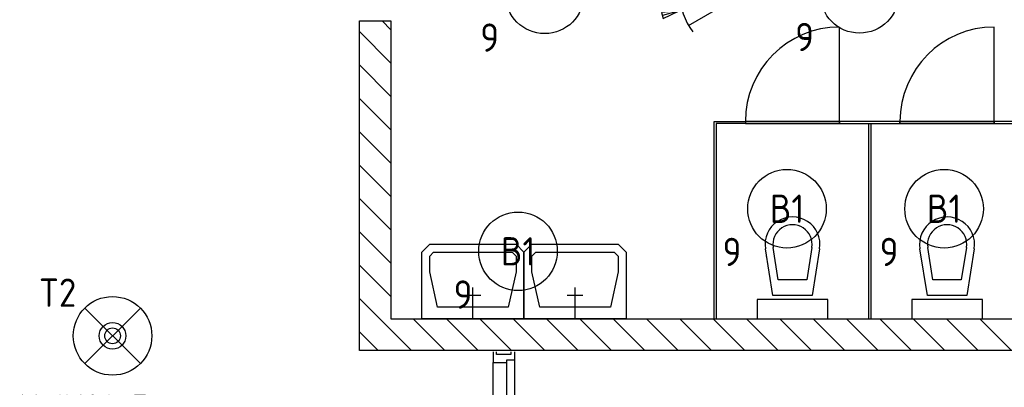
# Model space of a CAD drawing. Header units: millimetres. Extents: x 90707 to 259985, y -1262 to 84291.
# Tile 54 of 85: x 181924 to 188191, y 38393 to 40731. Entities that reach past the tile are written whole.
import ezdxf
from ezdxf.enums import TextEntityAlignment as Align

# ---------------------------------------------------------------- set-up
doc = ezdxf.new("R2010")
doc.units = ezdxf.units.MM
doc.header["$LTSCALE"] = 100
doc.layers.get('0').update_dxf_attribs({"linetype": 'CONTINUOUS'})
for name, color, linetype in [('AL22----_CAMPINGWANDJE', 1, 'CONTINUOUS'), ('AL28----_KONSTRUKTIE', 3, 'CONTINUOUS'), ('AL32----_BINNENKOZ', 7, 'CONTINUOUS'), ('AL32----_DRAAIRICHTING', 1, 'CONTINUOUS'), ('AL74----_INRSANITAIR', 7, 'CONTINUOUS'), ('ALXAB---_PREFABBETON', 1, 'CONTINUOUS'), ('EB63101-_ATTRIB', 2, 'CONTINUOUS'), ('EB63501-_ATTRIB', 2, 'CONTINUOUS'), ('EL63101-_LICHT-ARM', 3, 'CONTINUOUS'), ('EL6333--_BEWAKING', 3, 'CONTINUOUS'), ('EL63501-_NOODVRL-ARM', 3, 'CONTINUOUS'), ('EL6441--_DATACOM', 3, 'CONTINUOUS'), ('VOLGNUMMER', 7, 'CONTINUOUS')]:
    doc.layers.add(name, color=color, linetype=linetype)
doc.styles.add('1_8', font='ISO', dxfattribs={"height": 1.8})
doc.styles.get("Standard").update_dxf_attribs({"font": 'iso.shx'})

# ---------------------------------------------------------------- blocks, each defined once
blk = doc.blocks.new('ES3G00')
blk.add_circle((0, 0), 2.5)
at = {"color": 6, "style": '1_8'}
for tag, flags, p in [('SCHAK', 8, (3.5, 2.75)), ('A_CODE', 8, (0, 0)), ('GROEP', 8, (-3.5, -2.75)), ('KAST', 9, (3.5, -2.75))]:
    blk.add_attdef(tag, text='', height=1.8, dxfattribs=dict(at, flags=flags)).set_placement(p, align=Align.MIDDLE)
blk = doc.blocks.new('ES652116')
for p, q in [((1.557, 1.087), (2.619, 1.372)), ((-0.813, -0.813), (0.813, 0.813)), ((0.813, -0.813), (-0.813, 0.813)), ((1.7, 0), (2.8, 0)), ((1.557, -1.087), (2.619, -1.372))]:
    blk.add_line(p, q)
blk.add_lwpolyline([(0.964, 2), (-2.5, 0), (0.964, -2)])
for points in [[(2.671, 1.179), (2.568, 1.565), (1.557, 1.087)], [(2.8, -0.2), (2.8, 0.2), (1.7, 0)], [(2.568, -1.565), (2.671, -1.179), (1.557, -1.087)]]:
    blk.add_lwpolyline(points, close=True)
blk.add_arc((-2.5, 0), 4, 322.81924, 37.18076)
at = {"style": '1_8'}
for tag, flags, p in [('SCHAK', 8, (3, 5.5)), ('KAST', 9, (-3, 0.5)), ('M_CODE', 9, (0, 0)), ('DOEL', 9, (-3, -2)), ('GROEP', 9, (-3, -4.5))]:
    blk.add_attdef(tag, text='', height=1.8, dxfattribs=dict(at, flags=flags)).set_placement(p, align=Align.MIDDLE_CENTER)
at = {"style": '1_8', "flags": 8}
blk.add_attdef('CODE', text='', height=1.8, dxfattribs=at).set_placement((0, 0), align=Align.MIDDLE)
blk = doc.blocks.new('ES3G01')
at = {"color": 0}
for p, q in [((-1.768, 1.768), (1.768, -1.768)), ((1.768, 1.768), (-1.768, -1.768))]:
    blk.add_line(p, q, dxfattribs=at)
at = {"color": 6}
blk.add_lwpolyline([(1.768, -1.768), (1.75, -1.75)], dxfattribs=at)
blk.add_circle((0, 0), 2.5)
at = {"color": 0}
for radius in [0.85, 0.5]:
    blk.add_circle((0, 0), radius, dxfattribs=at)
at = {"color": 6, "style": '1_8'}
for tag, flags, p in [('A_CODE', 8, (-3.5, 2.75)), ('SCHAK', 8, (3.5, 2.75)), ('GROEP', 8, (-3.5, -2.75)), ('KAST', 9, (3.5, -2.75))]:
    blk.add_attdef(tag, text='', height=1.8, dxfattribs=dict(at, flags=flags)).set_placement(p, align=Align.MIDDLE)
blk = doc.blocks.new('A$Cca306792')
at = {"layer": 'AL22----_CAMPINGWANDJE', "color": 8}
for p, q in [((95225.8, 40089.7), (95225.8, 41346.2)), ((95225.8, 41346.2), (95424.3, 41346.2)), ((95424.3, 41333.2), (95238.8, 41333.2)), ((95238.8, 41333.2), (95238.8, 40089.7)), ((95424.3, 41346.2), (95424.3, 41333.2)), ((96024.3, 41346.2), (96024.3, 41333.2)), ((96408.3, 41346.2), (96024.3, 41346.2)), ((96024.3, 41333.2), (96408.3, 41333.2)), ((96209.8, 40089.7), (96209.8, 41333.2)), ((96209.8, 41333.2), (96222.8, 41333.2)), ((96222.8, 41333.2), (96222.8, 40089.7)), ((96408.3, 41333.2), (96408.3, 41346.2)), ((97008.3, 41346.2), (97008.3, 41333.2)), ((97392.3, 41346.2), (97008.3, 41346.2)), ((97008.3, 41333.2), (97392.3, 41333.2))]:
    blk.add_line(p, q, dxfattribs=at)
at = {"layer": 'AL28----_KONSTRUKTIE', "color": 8, "linetype": 'Continuous'}
for p, q in [((92968.3, 39889.7), (92968.3, 41985.2)), ((92968.3, 41985.2), (93168.3, 41985.2)), ((93168.3, 41985.2), (93168.3, 40089.7)), ((93168.3, 40089.7), (99118.3, 40089.7)), ((93168.3, 40089.7), (99118.3, 40089.7)), ((93168.3, 40089.7), (99118.3, 40089.7)), ((99318.3, 39889.7), (92968.3, 39889.7))]:
    blk.add_line(p, q, dxfattribs=at)
at = {"layer": 'AL32----_BINNENKOZ', "color": 8}
for p, q in [((96024.3, 41346.2), (95424.3, 41346.2)), ((95424.3, 41346.2), (95424.3, 41333.2)), ((95424.3, 41333.2), (96024.3, 41333.2)), ((96024.3, 41333.2), (96024.3, 41346.2)), ((97008.3, 41346.2), (96408.3, 41346.2)), ((96408.3, 41346.2), (96408.3, 41333.2)), ((96408.3, 41333.2), (97008.3, 41333.2)), ((97008.3, 41333.2), (97008.3, 41346.2)), ((93818.3, 39879.7), (93818.3, 39812.7)), ((93840.3, 39863.7), (93840.3, 39879.7)), ((93932.3, 39863.7), (93840.3, 39863.7)), ((93932.3, 39879.7), (93932.3, 39863.7)), ((93957.3, 39829.7), (93957.3, 39879.7)), ((93818.3, 39457.9), (93818.3, 39812.7)), ((93818.3, 39812.7), (93906.3, 39812.7)), ((93906.3, 39812.7), (93906.3, 39829.7)), ((93906.3, 39829.7), (93957.3, 39829.7)), ((93906.3, 39457.9), (93906.3, 39812.7)), ((93957.3, 39440.9), (93957.3, 39829.7))]:
    blk.add_line(p, q, dxfattribs=at)
at = {"layer": 'AL32----_DRAAIRICHTING', "color": 8}
for p, q in [((96024.3, 41346.2), (96024.3, 41946.2)), ((97008.3, 41346.2), (97008.3, 41946.2)), ((95424.3, 41346.2), (96024.3, 41346.2)), ((96408.3, 41346.2), (97008.3, 41346.2))]:
    blk.add_line(p, q, dxfattribs=at)
for centre in [(96024.3, 41346.2), (97008.3, 41346.2)]:
    blk.add_arc(centre, 600, 90, 180, dxfattribs=at)
at = {"layer": 'AL74----_INRSANITAIR', "color": 8, "linetype": 'Continuous'}
for p, q in [((95674.3, 40663.7), (95674.3, 40663.7)), ((96658.3, 40663.7), (96658.3, 40663.7)), ((93365.3, 40514.7), (93415.3, 40564.7)), ((93415.3, 40564.7), (93965.3, 40564.7)), ((93965.3, 40564.7), (94015.3, 40514.7)), ((94015.3, 40514.7), (94065.3, 40564.7)), ((94065.3, 40564.7), (94615.3, 40564.7)), ((94615.3, 40564.7), (94665.3, 40514.7)), ((93365.3, 40389.7), (93365.3, 40514.7)), ((93415.3, 40489.7), (93440.3, 40514.7)), ((93415.3, 40389.7), (93415.3, 40489.7)), ((93440.3, 40514.7), (93940.3, 40514.7)), ((93940.3, 40514.7), (93965.3, 40489.7)), ((93965.3, 40489.7), (93965.3, 40389.7)), ((94015.3, 40514.7), (94015.3, 40389.7)), ((94015.3, 40389.7), (94015.3, 40514.7)), ((94065.3, 40489.7), (94090.3, 40514.7)), ((94065.3, 40389.7), (94065.3, 40489.7)), ((94090.3, 40514.7), (94590.3, 40514.7)), ((94590.3, 40514.7), (94615.3, 40489.7)), ((94615.3, 40489.7), (94615.3, 40389.7)), ((94665.3, 40514.7), (94665.3, 40389.7)), ((95549.3, 40488.7), (95549.3, 40488.7)), ((95599.3, 40238.7), (95551.5, 40535.9)), ((95633.9, 40338.7), (95600.9, 40543.8)), ((95847.7, 40543.8), (95814.8, 40338.7)), ((95897.1, 40535.9), (95849.3, 40238.7)), ((96533.3, 40488.7), (96533.3, 40488.7)), ((96583.3, 40238.7), (96535.5, 40535.9)), ((96617.9, 40338.7), (96584.9, 40543.8)), ((96831.7, 40543.8), (96798.8, 40338.7)), ((96881.1, 40535.9), (96833.3, 40238.7)), ((93365.3, 40089.7), (93365.3, 40389.7)), ((93465.3, 40164.7), (93415.3, 40389.7)), ((93965.3, 40389.7), (93915.3, 40164.7)), ((94015.3, 40389.7), (94015.3, 40089.7)), ((94015.3, 40089.7), (94015.3, 40389.7)), ((94115.3, 40164.7), (94065.3, 40389.7)), ((94615.3, 40389.7), (94565.3, 40164.7)), ((94665.3, 40389.7), (94665.3, 40089.7)), ((95814.8, 40338.7), (95633.9, 40338.7)), ((96798.8, 40338.7), (96617.9, 40338.7)), ((93640.3, 40239.7), (93740.3, 40239.7)), ((93690.3, 40089.7), (93690.3, 40289.7)), ((94290.3, 40239.7), (94390.3, 40239.7)), ((94340.3, 40089.7), (94340.3, 40289.7)), ((95849.3, 40238.7), (95599.3, 40238.7)), ((96833.3, 40238.7), (96583.3, 40238.7)), ((95949.3, 40213.7), (95499.3, 40213.7)), ((95499.3, 40213.7), (95499.3, 40088.7)), ((95949.3, 40088.7), (95949.3, 40213.7)), ((96933.3, 40213.7), (96483.3, 40213.7)), ((96483.3, 40213.7), (96483.3, 40088.7)), ((96933.3, 40088.7), (96933.3, 40213.7)), ((93915.3, 40164.7), (93465.3, 40164.7)), ((94565.3, 40164.7), (94115.3, 40164.7)), ((94015.3, 40089.7), (93365.3, 40089.7)), ((94665.3, 40089.7), (94015.3, 40089.7))]:
    blk.add_line(p, q, dxfattribs=at)
for centre, radius in [((95724.3, 40563.7), 175), ((96708.3, 40563.7), 175), ((95724.3, 40563.7), 125), ((96708.3, 40563.7), 125)]:
    blk.add_arc(centre, radius, 350.86729, 189.13271, dxfattribs=at)
at = {"layer": 'ALXAB---_PREFABBETON', "color": 8}
for p, q in [((93168.3, 41929.3), (93112.5, 41985.2)), ((93168.3, 41717.2), (92968.3, 41917.2)), ((93168.3, 41505.1), (92968.3, 41705.1)), ((93168.3, 41292.9), (92968.3, 41492.9)), ((93168.3, 41080.8), (92968.3, 41280.8)), ((93168.3, 40868.7), (92968.3, 41068.7)), ((93168.3, 40656.5), (92968.3, 40856.5)), ((93168.3, 40444.4), (92968.3, 40644.4)), ((93168.3, 40232.3), (92968.3, 40432.3)), ((93298.8, 39889.7), (92968.3, 40220.1)), ((93510.9, 39889.7), (93310.9, 40089.7)), ((93723, 39889.7), (93523, 40089.7)), ((93935.2, 39889.7), (93735.2, 40089.7)), ((94147.3, 39889.7), (93947.3, 40089.7)), ((94359.4, 39889.7), (94159.4, 40089.7)), ((94571.6, 39889.7), (94371.6, 40089.7)), ((94783.7, 39889.7), (94583.7, 40089.7)), ((94995.8, 39889.7), (94795.8, 40089.7)), ((95208, 39889.7), (95008, 40089.7)), ((95420.1, 39889.7), (95220.1, 40089.7)), ((95632.2, 39889.7), (95432.2, 40089.7)), ((95844.4, 39889.7), (95644.4, 40089.7)), ((96056.5, 39889.7), (95856.5, 40089.7)), ((96268.6, 39889.7), (96068.6, 40089.7)), ((96480.8, 39889.7), (96280.8, 40089.7)), ((96692.9, 39889.7), (96492.9, 40089.7)), ((96905, 39889.7), (96705, 40089.7)), ((97117.2, 39889.7), (96917.2, 40089.7)), ((93086.6, 39889.7), (92968.3, 40008))]:
    blk.add_line(p, q, dxfattribs=at)
at = {"layer": 'VOLGNUMMER', "color": 252, "linetype": 'ByBlock'}
for tag, p in [('0.28', (16186.8, 74214.2)), ('0.16', (78892.6, 73104.9)), ('0.17', (62961.4, 72993.7)), ('0.29', (35887.3, 72528.7)), ('0.18', (53124.4, 64542.4)), ('0.701', (85482.2, 63517.2)), ('0.32', (36092.4, 63165.6)), ('0.30', (29365.6, 63127.8)), ('0.12', (90689.5, 63023.6)), ('0.29A', (33164.9, 62744.5)), ('0.30', (38191.2, 61493.7)), ('0.19', (61479.4, 61433)), ('0.27', (17657, 61362.6)), ('0.14', (89762.2, 60088.3)), ('0.33', (45869.2, 59450.3)), ('0.15', (73453.9, 57402.1)), ('0.801', (112714.4, 57073.3)), ('0.25', (28058.4, 57013.2)), ('0.18A', (61029.2, 56759.4)), ('0.26A', (36299, 54851)), ('0.20', (60894.5, 53506.4)), ('0.800', (90980.3, 50804)), ('0.25A', (73288.1, 48435.5)), ('0.300', (94483.1, 48257)), ('0.21', (58702.5, 48177.6)), ('0.24', (35040.6, 47782.8)), ('0.102', (87630.8, 47613.4)), ('0.203', (95794.7, 46197)), ('0.26', (18559.4, 46118.8)), ('0.802', (68387.3, 42721)), ('0.204', (95496.6, 42148.7)), ('0.07B', (66790.5, 38908.8)), ('0.702', (95327.1, 36512.9))]:
    blk.add_attdef(tag, text='', height=250, dxfattribs=at).set_placement(p, align=Align.MIDDLE_CENTER)
at = {"layer": 'VOLGNUMMER', "color": 8, "linetype": 'ByBlock'}
blk.add_attdef('0.600', text='', height=250, dxfattribs=at).set_placement((96800.2, 48299.9), align=Align.MIDDLE_CENTER)

msp = doc.modelspace()

# ---------------------------------------------------------------- block references
at = {"layer": 'EL63101-_LICHT-ARM'}
ref = msp.add_blockref('ES3G00', (185265.3, 40892.2, 2600), dxfattribs=dict(at, xscale=100, yscale=100, zscale=100))
ref.add_attrib('A_CODE', 'B1', dxfattribs={"layer": 'EB63101-_ATTRIB', "color": 1, "height": 180, "style": '1_8', "flags": 8}).set_placement((185265.3, 40892.2, 2600), align=Align.MIDDLE)
ref.add_attrib('GROEP', '9', dxfattribs={"layer": 'EB63101-_ATTRIB', "color": 1, "height": 180, "style": '1_8', "flags": 8}).set_placement((184915.3, 40617.2, 2600), align=Align.MIDDLE)
ref = msp.add_blockref('ES3G00', (187269.3, 40895.7, 2600), dxfattribs=dict(at, xscale=100, yscale=100, zscale=100))
ref.add_attrib('A_CODE', 'B1', dxfattribs={"layer": 'EB63101-_ATTRIB', "color": 1, "height": 180, "style": '1_8', "flags": 8}).set_placement((187269.3, 40895.7, 2600), align=Align.MIDDLE)
ref.add_attrib('GROEP', '9', dxfattribs={"layer": 'EB63101-_ATTRIB', "color": 1, "height": 180, "style": '1_8', "flags": 8}).set_placement((186919.3, 40620.7, 2600), align=Align.MIDDLE)
ref = msp.add_blockref('ES3G00', (186807.3, 39528.7, 2600), dxfattribs=dict(at, xscale=100, yscale=100, zscale=100))
ref.add_attrib('A_CODE', 'B1', dxfattribs={"layer": 'EB63101-_ATTRIB', "color": 1, "height": 180, "style": '1_8', "flags": 8}).set_placement((186807.3, 39528.7, 2600), align=Align.MIDDLE)
ref.add_attrib('GROEP', '9', dxfattribs={"layer": 'EB63101-_ATTRIB', "color": 1, "height": 180, "style": '1_8', "flags": 8}).set_placement((186457.3, 39253.7, 2600), align=Align.MIDDLE)
ref = msp.add_blockref('ES3G00', (187807.3, 39528.7, 2600), dxfattribs=dict(at, xscale=100, yscale=100, zscale=100))
ref.add_attrib('A_CODE', 'B1', dxfattribs={"layer": 'EB63101-_ATTRIB', "color": 1, "height": 180, "style": '1_8', "flags": 8}).set_placement((187807.3, 39528.7, 2600), align=Align.MIDDLE)
ref.add_attrib('GROEP', '9', dxfattribs={"layer": 'EB63101-_ATTRIB', "color": 1, "height": 180, "style": '1_8', "flags": 8}).set_placement((187457.3, 39253.7, 2600), align=Align.MIDDLE)
ref = msp.add_blockref('ES3G00', (185095.8, 39257.7, 2600), dxfattribs=dict(at, xscale=100, yscale=100, zscale=100))
ref.add_attrib('A_CODE', 'B1', dxfattribs={"layer": 'EB63101-_ATTRIB', "color": 1, "height": 180, "style": '1_8', "flags": 8}).set_placement((185095.8, 39257.7, 2600), align=Align.MIDDLE)
ref.add_attrib('GROEP', '9', dxfattribs={"layer": 'EB63101-_ATTRIB', "color": 1, "height": 180, "style": '1_8', "flags": 8}).set_placement((184745.8, 38982.7, 2600), align=Align.MIDDLE)
at = {"layer": 'EL6333--_BEWAKING', "xscale": 100, "yscale": 100, "zscale": 100, "rotation": 180}
msp.add_blockref('ES652116', (186276.8, 40895.2), dxfattribs=at)
at = {"layer": 'EL63501-_NOODVRL-ARM'}
ref = msp.add_blockref('ES3G01', (182515.2, 38719.9, 3500), dxfattribs=dict(at, xscale=100, yscale=100, zscale=100))
ref.add_attrib('A_CODE', 'T2', dxfattribs={"layer": 'EB63501-_ATTRIB', "color": 1, "height": 180, "style": '1_8', "flags": 8}).set_placement((182165.2, 38994.9, 3500), align=Align.MIDDLE)
ref.add_attrib('GROEP', 'NVK01-7', dxfattribs={"layer": 'EB63501-_ATTRIB', "color": 1, "height": 180, "style": '1_8', "flags": 8}).set_placement((182331.9, 38255.6, 3500), align=Align.MIDDLE)
at = {"layer": 'EL6441--_DATACOM'}
msp.add_blockref('A$Cca306792', (91118.2, -1262.1), dxfattribs=at)

doc.saveas('drawing.dxf')
